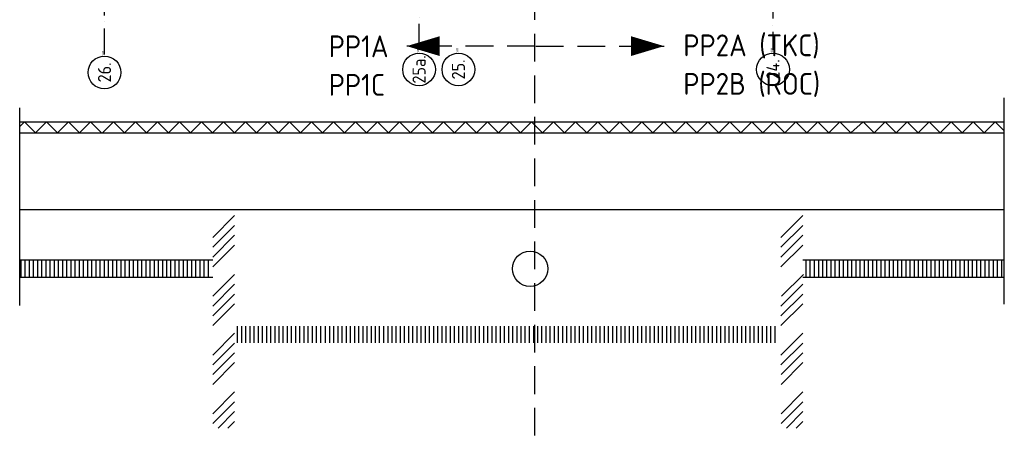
# Model space of a CAD drawing. Header units: millimetres. Extents: x -6587 to 112313, y 244 to 84344.
# Tile 34 of 54: x 39958 to 62494, y 30510 to 40012. Entities that reach past the tile are written whole.
import ezdxf
from ezdxf.enums import TextEntityAlignment as Align

# ---------------------------------------------------------------- set-up
doc = ezdxf.new("R2010")
doc.units = ezdxf.units.MM
doc.header["$LTSCALE"] = 100
doc.linetypes.add('DASHDOT', pattern=[9, 6, -1.5, 0, -1.5])
doc.linetypes.add('HIDDEN', pattern=[9.525, 6.35, -3.175])
for name, color, linetype in [('AL$7----_STRAMIEN', 1, 'DASHDOT'), ('ALN-----_BLOCKNAAM', 2, 'CONTINUOUS'), ('BOUW', 8, 'CONTINUOUS'), ('LIJN025', 10, 'CONTINUOUS'), ('LIJN050', 90, 'CONTINUOUS'), ('LIJN070', 130, 'CONTINUOUS'), ('TEKST50', 90, 'CONTINUOUS'), ('WL570---_TOEVOER', 3, 'CONTINUOUS')]:
    doc.layers.add(name, color=color, linetype=linetype)
doc.styles.add('MAATVOERING', font='iso.shx')
doc.styles.get("Standard").update_dxf_attribs({"font": 'iso.shx'})

# ---------------------------------------------------------------- blocks, each defined once
blk = doc.blocks.new('1011')
at = {"layer": 'AL$7----_STRAMIEN', "color": 7, "linetype": 'Continuous'}
blk.add_circle((-750, 0), 750, dxfattribs=at)
at = {"layer": 'AL$7----_STRAMIEN', "color": 3, "linetype": 'Continuous'}
blk.add_attdef('STR-NAAM', text='', height=600, rotation=360, dxfattribs=at).set_placement((-750, 0), align=Align.MIDDLE)
at = {"layer": 'ALN-----_BLOCKNAAM', "linetype": 'Continuous'}
blk.add_text('1011', height=100, dxfattribs=at).set_placement((0, 0))
blk = doc.blocks.new('A$Cb38f1ce1')
at = {"layer": 'AL$7----_STRAMIEN', "color": 1}
for points in [[(45848, 32791), (45848, 70113)], [(53948, 70113), (53948, 32791)], [(38648, 32684), (38648, 37266)]]:
    blk.add_lwpolyline(points, dxfattribs=at)
at = {"layer": 'BOUW'}
for p, q in [((59243, 26967), (59243, 31691)), ((36707, 26938), (36707, 31466)), ((36707, 31144), (51886, 31144)), ((36817, 31144), (36707, 31035)), ((37069, 30894), (36817, 31144)), ((37321, 31144), (37069, 30894)), ((37573, 30894), (37321, 31144)), ((37824, 31144), (37572, 30894)), ((38076, 30894), (37824, 31144)), ((38076, 30894), (38328, 31144)), ((38328, 31144), (38580, 30894)), ((38852, 31144), (38600, 30894)), ((39104, 30894), (38852, 31144)), ((39355, 31144), (39104, 30894)), ((39607, 30894), (39355, 31144)), ((39859, 31144), (39607, 30894)), ((40111, 30894), (39859, 31144)), ((40363, 31144), (40111, 30894)), ((40615, 30894), (40363, 31144)), ((40615, 30894), (40867, 31144)), ((40867, 31144), (41119, 30894)), ((41118, 30894), (41370, 31144)), ((41370, 31144), (41622, 30894)), ((41622, 30894), (41874, 31144)), ((41874, 31144), (42126, 30894)), ((42126, 30894), (42378, 31144)), ((42378, 31144), (42630, 30894)), ((42630, 30894), (42882, 31144)), ((42882, 31144), (43134, 30894)), ((43134, 30894), (43386, 31144)), ((43386, 31144), (43638, 30894)), ((43638, 30894), (43890, 31144)), ((43890, 31144), (44142, 30894)), ((44142, 30894), (44394, 31144)), ((44394, 31144), (44645, 30894)), ((44645, 30894), (44897, 31144)), ((44897, 31144), (45149, 30894)), ((45149, 30894), (45401, 31144)), ((45401, 31144), (45653, 30894)), ((45653, 30894), (45905, 31144)), ((45905, 31144), (46157, 30894)), ((46157, 30894), (46409, 31144)), ((46409, 31144), (46661, 30894)), ((46661, 30894), (46913, 31144)), ((46913, 31144), (47165, 30894)), ((47165, 30894), (47417, 31144)), ((47417, 31144), (47669, 30894)), ((47669, 30894), (47921, 31144)), ((47921, 31144), (48172, 30894)), ((48172, 30894), (48424, 31144)), ((48424, 31144), (48676, 30894)), ((48676, 30894), (48928, 31144)), ((48928, 31144), (49180, 30894)), ((49180, 30894), (49432, 31144)), ((49432, 31144), (49684, 30894)), ((49684, 30894), (49936, 31144)), ((49936, 31144), (50188, 30894)), ((50188, 30894), (50440, 31144)), ((50440, 31144), (50692, 30894)), ((50692, 30894), (50944, 31144)), ((50944, 31144), (51196, 30894)), ((51196, 30894), (51448, 31144)), ((51448, 31144), (51699, 30894)), ((51699, 30894), (51951, 31144)), ((51886, 31144), (59243, 31144)), ((51951, 31144), (52203, 30894)), ((52203, 30894), (52455, 31144)), ((52455, 31144), (52707, 30894)), ((52707, 30894), (52959, 31144)), ((52959, 31144), (53211, 30894)), ((53211, 30894), (53463, 31144)), ((53463, 31144), (53715, 30894)), ((53715, 30894), (53967, 31144)), ((53967, 31144), (54219, 30894)), ((54219, 30894), (54471, 31144)), ((54471, 31144), (54723, 30894)), ((54723, 30894), (54974, 31144)), ((54974, 31144), (55226, 30894)), ((55226, 30894), (55478, 31144)), ((55478, 31144), (55730, 30894)), ((55730, 30894), (56011, 31144)), ((56011, 31144), (56263, 30894)), ((56263, 30894), (56515, 31144)), ((56515, 31144), (56767, 30894)), ((56767, 30894), (57019, 31144)), ((57019, 31144), (57271, 30894)), ((57271, 30894), (57522, 31144)), ((57522, 31144), (57774, 30894)), ((57774, 30894), (58026, 31144)), ((58026, 31144), (58278, 30894)), ((58278, 30894), (58530, 31144)), ((58530, 31144), (58782, 30894)), ((58782, 30894), (59034, 31144)), ((59034, 31144), (59243, 30937)), ((36707, 30894), (51886, 30894)), ((51886, 30894), (59243, 30894)), ((59243, 29127), (36711, 29127)), ((41125, 27977), (36707, 27977)), ((36741, 27577), (36741, 27965)), ((36836, 27577), (36836, 27965)), ((36932, 27577), (36932, 27965)), ((37027, 27577), (37027, 27965)), ((37122, 27577), (37122, 27965)), ((37217, 27577), (37217, 27965)), ((37313, 27577), (37313, 27965)), ((37408, 27577), (37408, 27965)), ((37503, 27577), (37503, 27965)), ((37598, 27577), (37598, 27965)), ((37694, 27577), (37694, 27965)), ((37789, 27577), (37789, 27965)), ((37884, 27577), (37884, 27965)), ((37979, 27577), (37979, 27965)), ((38075, 27577), (38075, 27965)), ((38170, 27577), (38170, 27965)), ((38265, 27577), (38265, 27965)), ((38360, 27577), (38360, 27965)), ((38456, 27577), (38456, 27965)), ((38551, 27577), (38551, 27965)), ((38646, 27577), (38646, 27965)), ((38741, 27577), (38741, 27965)), ((38837, 27577), (38837, 27965)), ((38932, 27577), (38932, 27965)), ((39027, 27577), (39027, 27965)), ((39122, 27577), (39122, 27965)), ((39218, 27577), (39218, 27965)), ((39313, 27577), (39313, 27965)), ((39408, 27577), (39408, 27965)), ((39503, 27577), (39503, 27965)), ((39599, 27577), (39599, 27965)), ((39694, 27577), (39694, 27965)), ((39789, 27577), (39789, 27965)), ((39884, 27577), (39884, 27965)), ((39980, 27577), (39980, 27965)), ((40075, 27577), (40075, 27965)), ((40170, 27577), (40170, 27965)), ((40265, 27577), (40265, 27965)), ((40361, 27577), (40361, 27965)), ((40456, 27577), (40456, 27965)), ((40551, 27577), (40551, 27965)), ((40646, 27577), (40646, 27965)), ((40742, 27577), (40742, 27965)), ((40837, 27577), (40837, 27965)), ((40932, 27577), (40932, 27965)), ((41027, 27577), (41027, 27965)), ((59243, 27977), (54632, 27977)), ((54708, 27577), (54708, 27965)), ((54803, 27577), (54803, 27965)), ((54899, 27577), (54899, 27965)), ((54994, 27577), (54994, 27965)), ((55089, 27577), (55089, 27965)), ((55184, 27577), (55184, 27965)), ((55280, 27577), (55280, 27965)), ((55375, 27577), (55375, 27965)), ((55470, 27577), (55470, 27965)), ((55565, 27577), (55565, 27965)), ((55661, 27577), (55661, 27965)), ((55756, 27577), (55756, 27965)), ((55851, 27577), (55851, 27965)), ((55946, 27577), (55946, 27965)), ((56042, 27577), (56042, 27965)), ((56137, 27577), (56137, 27965)), ((56232, 27577), (56232, 27965)), ((56327, 27577), (56327, 27965)), ((56423, 27577), (56423, 27965)), ((56518, 27577), (56518, 27965)), ((56613, 27577), (56613, 27965)), ((56708, 27577), (56708, 27965)), ((56804, 27577), (56804, 27965)), ((56899, 27577), (56899, 27965)), ((56994, 27577), (56994, 27965)), ((57089, 27577), (57089, 27965)), ((57185, 27577), (57185, 27965)), ((57280, 27577), (57280, 27965)), ((57375, 27577), (57375, 27965)), ((57470, 27577), (57470, 27965)), ((57566, 27577), (57566, 27965)), ((57661, 27577), (57661, 27965)), ((57756, 27577), (57756, 27965)), ((57756, 27577), (57756, 27965)), ((57851, 27577), (57851, 27965)), ((57852, 27577), (57852, 27965)), ((57947, 27577), (57947, 27965)), ((57947, 27577), (57947, 27965)), ((58042, 27577), (58042, 27965)), ((58042, 27577), (58042, 27965)), ((58137, 27577), (58137, 27965)), ((58232, 27577), (58232, 27965)), ((58328, 27577), (58328, 27965)), ((58423, 27577), (58423, 27965)), ((58518, 27577), (58518, 27965)), ((58613, 27577), (58613, 27965)), ((58709, 27577), (58709, 27965)), ((58804, 27577), (58804, 27965)), ((58899, 27577), (58899, 27965)), ((58994, 27577), (58994, 27965)), ((59090, 27577), (59090, 27965)), ((59185, 27577), (59185, 27965)), ((41125, 27577), (36707, 27577)), ((59243, 27577), (54632, 27577)), ((41693, 26077), (41693, 26465)), ((41789, 26077), (41789, 26465)), ((41884, 26077), (41884, 26465)), ((41979, 26077), (41979, 26465)), ((42074, 26077), (42074, 26465)), ((42170, 26077), (42170, 26465)), ((42265, 26077), (42265, 26465)), ((42360, 26077), (42360, 26465)), ((42455, 26077), (42455, 26465)), ((42551, 26077), (42551, 26465)), ((42646, 26077), (42646, 26465)), ((42741, 26077), (42741, 26465)), ((42836, 26077), (42836, 26465)), ((42932, 26077), (42932, 26465)), ((43027, 26077), (43027, 26465)), ((43122, 26077), (43122, 26465)), ((43217, 26077), (43217, 26465)), ((43313, 26077), (43313, 26465)), ((43408, 26077), (43408, 26465)), ((43503, 26077), (43503, 26465)), ((43598, 26077), (43598, 26465)), ((43708, 26077), (43708, 26465)), ((43803, 26077), (43803, 26465)), ((43899, 26077), (43899, 26465)), ((43994, 26077), (43994, 26465)), ((44089, 26077), (44089, 26465)), ((44184, 26077), (44184, 26465)), ((44280, 26077), (44280, 26465)), ((44375, 26077), (44375, 26465)), ((44470, 26077), (44470, 26465)), ((44565, 26077), (44565, 26465)), ((44661, 26077), (44661, 26465)), ((44756, 26077), (44756, 26465)), ((44851, 26077), (44851, 26465)), ((44946, 26077), (44946, 26465)), ((45042, 26077), (45042, 26465)), ((45137, 26077), (45137, 26465)), ((45232, 26077), (45232, 26465)), ((45327, 26077), (45327, 26465)), ((45423, 26077), (45423, 26465)), ((45518, 26077), (45518, 26465)), ((45613, 26077), (45613, 26465)), ((45708, 26077), (45708, 26465)), ((45804, 26077), (45804, 26465)), ((45899, 26077), (45899, 26465)), ((45994, 26077), (45994, 26465)), ((46089, 26077), (46089, 26465)), ((46185, 26077), (46185, 26465)), ((46280, 26077), (46280, 26465)), ((46375, 26077), (46375, 26465)), ((46470, 26077), (46470, 26465)), ((46566, 26077), (46566, 26465)), ((46661, 26077), (46661, 26465)), ((46756, 26077), (46756, 26465)), ((46851, 26077), (46851, 26465)), ((46947, 26077), (46947, 26465)), ((47042, 26077), (47042, 26465)), ((47137, 26077), (47137, 26465)), ((47232, 26077), (47232, 26465)), ((47328, 26077), (47328, 26465)), ((47423, 26077), (47423, 26465)), ((47518, 26077), (47518, 26465)), ((47613, 26077), (47613, 26465)), ((47709, 26077), (47709, 26465)), ((47804, 26077), (47804, 26465)), ((47899, 26077), (47899, 26465)), ((47994, 26077), (47994, 26465)), ((48090, 26077), (48090, 26465)), ((48185, 26077), (48185, 26465)), ((48280, 26077), (48280, 26465)), ((48375, 26077), (48375, 26465)), ((48471, 26077), (48471, 26465)), ((48566, 26077), (48566, 26465)), ((48661, 26077), (48661, 26465)), ((48756, 26077), (48756, 26465)), ((48852, 26077), (48852, 26465)), ((48947, 26077), (48947, 26465)), ((49042, 26077), (49042, 26465)), ((49137, 26077), (49137, 26465)), ((49233, 26077), (49233, 26465)), ((49328, 26077), (49328, 26465)), ((49423, 26077), (49423, 26465)), ((49518, 26077), (49518, 26465)), ((49614, 26077), (49614, 26465)), ((49709, 26077), (49709, 26465)), ((49804, 26077), (49804, 26465)), ((49899, 26077), (49899, 26465)), ((49995, 26077), (49995, 26465)), ((50090, 26077), (50090, 26465)), ((50185, 26077), (50185, 26465)), ((50280, 26077), (50280, 26465)), ((50376, 26077), (50376, 26465)), ((50471, 26077), (50471, 26465)), ((50566, 26077), (50566, 26465)), ((50661, 26077), (50661, 26465)), ((50757, 26077), (50757, 26465)), ((50852, 26077), (50852, 26465)), ((50947, 26077), (50947, 26465)), ((51042, 26077), (51042, 26465)), ((51138, 26077), (51138, 26465)), ((51233, 26077), (51233, 26465)), ((51328, 26077), (51328, 26465)), ((51423, 26077), (51423, 26465)), ((51519, 26077), (51519, 26465)), ((51614, 26077), (51614, 26465)), ((51709, 26077), (51709, 26465)), ((51804, 26077), (51804, 26465)), ((51900, 26077), (51900, 26465)), ((51995, 26077), (51995, 26465)), ((52090, 26077), (52090, 26465)), ((52185, 26077), (52185, 26465)), ((52281, 26077), (52281, 26465)), ((52376, 26077), (52376, 26465)), ((52471, 26077), (52471, 26465)), ((52566, 26077), (52566, 26465)), ((52662, 26077), (52662, 26465)), ((52757, 26077), (52757, 26465)), ((52852, 26077), (52852, 26465)), ((52947, 26077), (52947, 26465)), ((53043, 26077), (53043, 26465)), ((53138, 26077), (53138, 26465)), ((53233, 26077), (53233, 26465)), ((53328, 26077), (53328, 26465)), ((53424, 26077), (53424, 26465)), ((53519, 26077), (53519, 26465)), ((53614, 26077), (53614, 26465)), ((53709, 26077), (53709, 26465)), ((53805, 26077), (53805, 26465)), ((53900, 26077), (53900, 26465)), ((53995, 26077), (53995, 26465))]:
    blk.add_line(p, q, dxfattribs=at)
blk.add_circle((48389, 27777), 404, dxfattribs=at)
at = {"layer": 'WL570---_TOEVOER', "color": 8}
for p, q in [((41126, 28494), (41626, 28994)), ((54129, 28494), (54629, 28994)), ((41126, 28269), (41626, 28769)), ((54129, 28269), (54629, 28769)), ((41126, 28045), (41626, 28545)), ((54129, 28045), (54629, 28545)), ((41126, 27820), (41626, 28320)), ((54129, 27820), (54629, 28320)), ((41126, 27147), (41626, 27647)), ((54143, 27147), (54643, 27647)), ((41126, 26922), (41626, 27422)), ((54129, 26922), (54629, 27422)), ((41126, 26698), (41626, 27198)), ((54129, 26698), (54629, 27198)), ((41126, 26473), (41626, 26973)), ((54129, 26473), (54629, 26973)), ((41126, 25800), (41626, 26300)), ((54129, 25800), (54629, 26300)), ((41126, 25575), (41626, 26075)), ((54129, 25575), (54629, 26075)), ((41126, 25351), (41626, 25851)), ((54133, 25351), (54633, 25851)), ((41126, 25126), (41626, 25626)), ((54133, 25126), (54633, 25626)), ((41126, 24453), (41626, 24953)), ((54133, 24453), (54633, 24953)), ((41126, 24228), (41626, 24728)), ((54133, 24228), (54633, 24728)), ((41249, 24127), (41626, 24504)), ((54256, 24127), (54633, 24504)), ((41474, 24127), (41626, 24279)), ((54480, 24127), (54633, 24279))]:
    blk.add_line(p, q, dxfattribs=at)
at = {"layer": 'AL$7----_STRAMIEN', "color": 8, "xscale": 0.5, "yscale": 0.5, "zscale": 0.5, "rotation": 90}
for p, values in [((38648, 32651), {'STR-NAAM': '26.'}), ((45848, 32720), {'STR-NAAM': '25a.'}), ((46748, 32720), {'STR-NAAM': '25.'}), ((53948, 32720), {'STR-NAAM': '24.'})]:
    blk.add_blockref('1011', p, dxfattribs=at).add_auto_attribs(values)

msp = doc.modelspace()

# ---------------------------------------------------------------- linework, layer by layer
at = {"layer": 'LIJN050'}
for points in [[(48816, 39406, 0, 453, 0), (49570, 39406, 453, 453, 0)], [(54707, 39406, 0, 453, 0), (53953, 39406, 453, 453, 0)]]:
    msp.add_lwpolyline(points, format="xyseb", dxfattribs=at)
at = {"layer": 'LIJN070', "linetype": 'HIDDEN'}
for p, q in [((51752, 5716), (51752, 48164)), ((51752, 39406), (48816, 39406)), ((51771, 39406), (54707, 39406))]:
    msp.add_line(p, q, dxfattribs=at)

# ---------------------------------------------------------------- block references
at = {"layer": 'LIJN025'}
msp.add_blockref('A$Cb38f1ce1', (3251, 6527), dxfattribs=at)

# ---------------------------------------------------------------- texts
at = {"layer": 'TEKST50', "style": 'MAATVOERING'}
for s, p in [('PP2A (TKC)', (55148, 39174)), ('PP1A', (47032, 39151)), ('PP1C', (47032, 38268)), ('PP2B (ROC)', (55148, 38291))]:
    msp.add_text(s, height=500, dxfattribs=at).set_placement(p)

doc.saveas('drawing.dxf')
